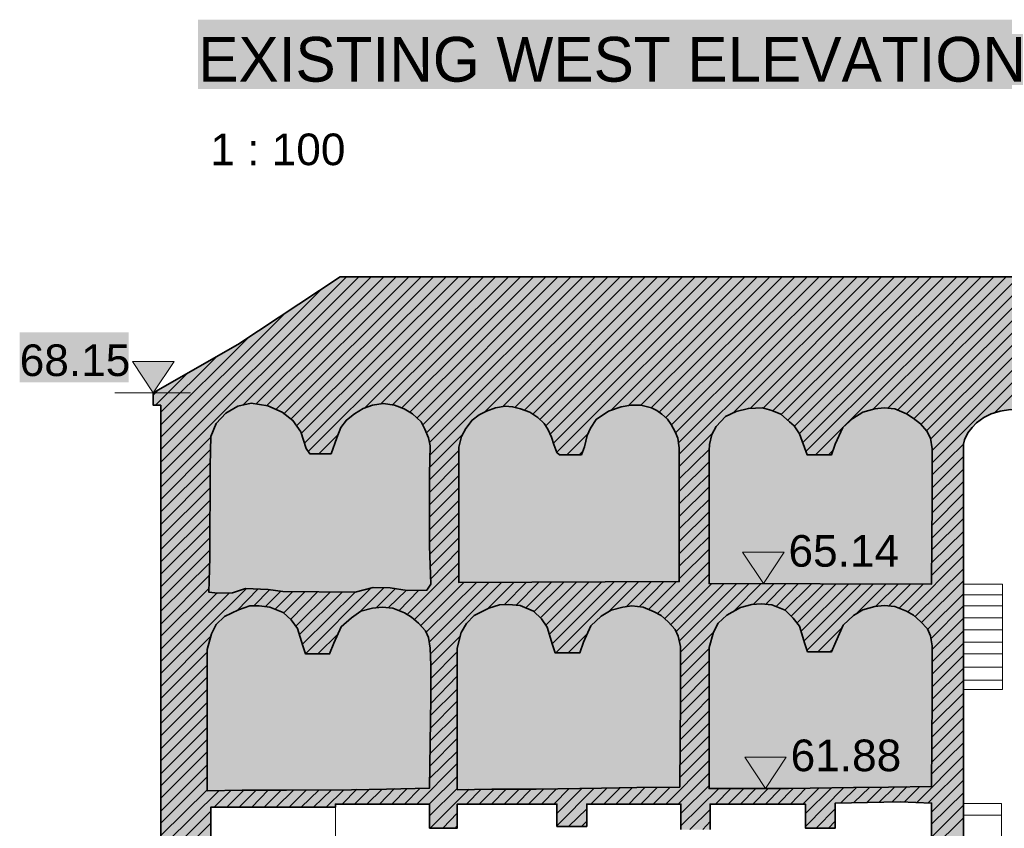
# Model space of a CAD drawing. Header units: metres. Extents: x 0 to 27.5, y 0 to 23.4.
# Tile 2 of 33: x 1.9 to 5, y 2.3 to 4.8. Entities that reach past the tile are written whole.
import ezdxf

# ---------------------------------------------------------------- set-up
doc = ezdxf.new("R2010")
doc.units = ezdxf.units.M
doc.layers.add('PDF_Geometry', color=7, linetype='Continuous')
doc.layers.add('PDF_Text', color=7, linetype='Continuous')
doc.layers.add('PDF_Solid Fills', color=7, linetype='Continuous', true_color=0xffffff)
doc.styles.add('PDF Arial', font='arial.ttf')

msp = doc.modelspace()

# ---------------------------------------------------------------- hatches: boundary and pattern name
at = {"layer": 'PDF_Solid Fills', "linetype": 'Continuous', "transparency": 33554559}
for color, points in [(256, [(2.3666, 3.6397), (2.3899, 3.6397), (2.3899, 2.2714), (2.5466, 2.2714), (2.5466, 2.3814), (2.9365, 2.3814), (2.9365, 2.3914), (3.2315, 2.3914), (3.2315, 2.3164), (3.3182, 2.3164), (3.3182, 2.3914), (3.6299, 2.3914), (3.6299, 2.3214), (3.7232, 2.3214), (3.7232, 2.3914), (4.0182, 2.3914), (4.0182, 2.3114), (4.1098, 2.3114), (4.1098, 2.3914), (4.4082, 2.3914), (4.4082, 2.3164), (4.5015, 2.3164), (4.5015, 2.3964), (4.6031, 2.3981), (4.7548, 2.3981), (4.8031, 2.3964), (4.8031, 1.7798), (4.8131, 1.7798), (4.8215, 1.7781), (4.8315, 1.7764), (4.8398, 1.7748), (4.8498, 1.7731), (4.8581, 1.7714), (4.8681, 1.7698), (4.8765, 1.7681), (4.8865, 1.7664), (4.9031, 1.7631), (4.9031, 3.5197), (4.9065, 3.533), (4.9148, 3.5497), (4.9165, 3.5547), (4.9215, 3.5597), (4.9231, 3.563), (4.9281, 3.568), (4.9298, 3.5714), (4.9415, 3.583), (4.9431, 3.5864), (4.9465, 3.588), (4.9481, 3.5897), (4.9515, 3.5914), (4.9548, 3.5947), (4.9581, 3.5964), (4.9598, 3.598), (4.9631, 3.5997), (4.9665, 3.603), (4.9898, 3.6147), (4.9965, 3.6164), (5.0015, 3.618), (5.0081, 3.6197), (5.0181, 3.623), (5.0298, 3.6247), (5.0398, 3.6264), (5.0765, 3.6264), (5.0965, 3.623), (5.1048, 3.6214), (5.1098, 3.6197), (5.1165, 3.6164), (5.1215, 3.6147), (5.1348, 3.608), (5.1381, 3.6047), (5.1415, 3.603), (5.1448, 3.5997), (5.1481, 3.598), (5.1581, 3.588), (5.1581, 3.5847), (5.1598, 3.5847), (5.1631, 3.5814), (5.1631, 3.578), (5.1648, 3.578), (5.1681, 3.5747), (5.1681, 3.5714), (5.1698, 3.5714), (5.1731, 3.568), (5.1731, 3.5647), (5.1748, 3.5647), (5.1765, 3.563), (5.1765, 3.5597), (5.1781, 3.5597), (5.1781, 3.5564), (5.1798, 3.5564), (5.1798, 3.553), (5.1815, 3.553), (5.1815, 3.5497), (5.1831, 3.5497), (5.1831, 3.5464), (5.1848, 3.5464), (5.1848, 3.543), (5.1865, 3.543), (5.1865, 3.5397), (5.1881, 3.5397), (5.1881, 3.5364), (5.1898, 3.5364), (5.1898, 3.533), (5.1915, 3.533), (5.1915, 3.523), (5.1931, 3.523), (5.1931, 3.513), (5.1948, 3.513), (5.1948, 1.7614), (5.3448, 1.7631), (5.3231, 1.7648), (5.3015, 1.7648), (5.3015, 1.7681), (5.2998, 1.7681), (5.2998, 1.7714), (5.2981, 1.7714), (5.2981, 1.7748), (5.2965, 1.7748), (5.2965, 1.7781), (5.2948, 1.7798), (5.2931, 1.7798), (5.2931, 1.7831), (5.2915, 1.7831), (5.2915, 1.7864), (5.2898, 1.7864), (5.2898, 1.7898), (5.2881, 1.7898), (5.2881, 1.7931), (5.2865, 1.7948), (5.2848, 1.7948), (5.2848, 1.7998), (5.2831, 1.7998), (5.2831, 1.8048), (5.2815, 1.8048), (5.2815, 1.8098), (5.2798, 1.8098), (5.2798, 1.8148), (5.2781, 1.8148), (5.2781, 1.8198), (5.2765, 1.8198), (5.2765, 1.8248), (5.2748, 1.8248), (5.2748, 1.8281), (5.2731, 1.8281), (5.2731, 1.8314), (5.2715, 1.8314), (5.2715, 1.8348), (5.2698, 1.8364), (5.2681, 1.8364), (5.2681, 1.8398), (5.2665, 1.8414), (5.2648, 1.8414), (5.2648, 1.8448), (5.2631, 1.8464), (5.2615, 1.8464), (5.2615, 1.8498), (5.2598, 1.8498), (5.2598, 1.8531), (5.2581, 1.8548), (5.2565, 1.8548), (5.2565, 1.8581), (5.2548, 1.8598), (5.2531, 1.8598), (5.2531, 1.8631), (5.2515, 1.8648), (5.2498, 1.8648), (5.2498, 1.8681), (5.2465, 1.8714), (5.2481, 1.8731), (5.2498, 1.8764), (5.2515, 1.8781), (5.2531, 1.8814), (5.2548, 1.8831), (5.2565, 1.8864), (5.2581, 1.8881), (5.2598, 1.8914), (5.2615, 1.8931), (5.2631, 1.8964), (5.2648, 1.8981), (5.2665, 1.9014), (5.2681, 1.9098), (5.2698, 1.9198), (5.2715, 1.9281), (5.2731, 1.9381), (5.2748, 1.9464), (5.2765, 1.9564), (5.2898, 1.9598), (5.2948, 1.9614), (5.3081, 1.9648), (5.3131, 1.9664), (5.3264, 1.9698), (5.3314, 1.9714), (5.3381, 1.9731), (5.3431, 1.9731), (5.3431, 2.3947), (5.5964, 2.3947), (5.5964, 2.3114), (5.6864, 2.3114), (5.6864, 2.3947), (5.9864, 2.3947), (5.9864, 2.3131), (6.0781, 2.3131), (6.0781, 2.3931), (6.3764, 2.3931), (6.3764, 2.3147), (6.4681, 2.3147), (6.4681, 2.3931), (6.7664, 2.3931), (6.7664, 1.7598), (6.7847, 1.7598), (6.8547, 1.7481), (6.8547, 1.7964), (6.8564, 1.8448), (6.8581, 2.1431), (6.8614, 2.3131), (6.8631, 2.3997), (7.158, 2.3997), (7.158, 2.3097), (7.3014, 2.3097), (7.3014, 2.4014), (7.423, 2.4031), (7.5447, 2.4031), (7.5447, 2.3931), (7.5464, 2.3931), (7.5464, 2.3831), (7.548, 2.3831), (7.5464, 2.1398), (7.6597, 2.1381), (7.6597, 1.9848), (7.6547, 1.9848), (7.6414, 1.9814), (7.6364, 1.9798), (7.6164, 1.9748), (7.6114, 1.9731), (7.598, 1.9698), (7.593, 1.9681), (7.573, 1.9631), (7.568, 1.9614), (7.548, 1.9564), (7.548, 1.9131), (7.473, 1.9131), (7.473, 1.8448), (7.4864, 1.8448), (7.498, 1.8431), (7.5114, 1.8414), (7.523, 1.8398), (7.5364, 1.8381), (7.5597, 1.8348), (7.5664, 1.8281), (7.5664, 1.8248), (7.568, 1.8248), (7.5714, 1.8214), (7.5714, 1.8181), (7.573, 1.8181), (7.5764, 1.8148), (7.5764, 1.7831), (7.6147, 1.7848), (7.6547, 1.7864), (7.693, 1.7864), (7.693, 2.0881), (7.6664, 2.0881), (7.6664, 2.2531), (7.693, 2.2531), (7.693, 2.7314), (7.6614, 2.7314), (7.6614, 2.8681), (7.6914, 2.8681), (7.6914, 3.648), (7.7247, 3.648), (7.7247, 3.683), (7.723, 3.6847), (7.7197, 3.6864), (7.718, 3.688), (7.7114, 3.6914), (7.7097, 3.693), (7.703, 3.6964), (7.7014, 3.698), (7.6947, 3.7014), (7.693, 3.703), (7.6864, 3.7064), (7.6847, 3.708), (7.678, 3.7114), (7.6764, 3.713), (7.6697, 3.7164), (7.668, 3.718), (7.6614, 3.7214), (7.6597, 3.723), (7.653, 3.7264), (7.6514, 3.728), (7.6447, 3.7314), (7.643, 3.733), (7.6364, 3.7364), (7.6347, 3.738), (7.628, 3.7414), (7.6264, 3.743), (7.6197, 3.7464), (7.618, 3.748), (7.6114, 3.7514), (7.6097, 3.753), (7.603, 3.7564), (7.6014, 3.758), (7.5947, 3.7614), (7.593, 3.763), (7.5864, 3.7664), (7.5847, 3.768), (7.578, 3.7714), (7.5764, 3.773), (7.5697, 3.7764), (7.568, 3.778), (7.5614, 3.7814), (7.5597, 3.783), (7.553, 3.7864), (7.5514, 3.788), (7.5447, 3.7914), (7.543, 3.793), (7.5364, 3.7964), (7.5347, 3.798), (7.528, 3.8014), (7.5264, 3.803), (7.523, 3.8047), (7.5214, 3.8064), (7.5147, 3.8097), (7.513, 3.8114), (7.5064, 3.8147), (7.5047, 3.8164), (7.498, 3.8197), (7.4964, 3.8214), (7.4897, 3.8247), (7.488, 3.8264), (7.4814, 3.8297), (7.4797, 3.8314), (7.473, 3.8347), (7.4714, 3.8364), (7.4647, 3.8397), (7.463, 3.8414), (7.4564, 3.8447), (7.4547, 3.8464), (7.448, 3.8497), (7.4464, 3.8514), (7.4397, 3.8547), (7.438, 3.8564), (7.4314, 3.8597), (7.4297, 3.8614), (7.423, 3.8647), (7.4214, 3.8663), (7.4147, 3.8697), (7.413, 3.8713), (7.4064, 3.8747), (7.4047, 3.8763), (7.398, 3.8797), (7.3964, 3.8813), (7.3897, 3.8847), (7.388, 3.8863), (7.3814, 3.8897), (7.3797, 3.8913), (7.373, 3.8947), (7.3714, 3.8963), (7.3647, 3.8997), (7.363, 3.9013), (7.3564, 3.9047), (7.3547, 3.9063), (7.348, 3.9097), (7.3464, 3.9113), (7.3397, 3.9147), (7.338, 3.9163), (7.3314, 3.9197), (7.3297, 3.9213), (7.3264, 3.923), (7.3247, 3.9247), (7.318, 3.928), (7.3164, 3.9297), (7.3097, 3.933), (7.308, 3.9347), (7.3014, 3.938), (7.2997, 3.9397), (7.293, 3.943), (7.2914, 3.9447), (7.2847, 3.948), (7.283, 3.9497), (7.2764, 3.953), (7.2747, 3.9547), (7.268, 3.958), (7.2664, 3.9597), (7.2597, 3.963), (7.258, 3.9647), (7.2514, 3.968), (7.2497, 3.9697), (7.243, 3.973), (7.2414, 3.9747), (7.2347, 3.978), (7.233, 3.9797), (7.2264, 3.983), (7.2247, 3.9847), (7.218, 3.988), (7.2164, 3.9897), (7.2097, 3.993), (7.208, 3.9947), (7.2014, 3.998), (7.1997, 3.9997), (7.193, 4.003), (7.1914, 4.0047), (7.1847, 4.008), (7.183, 4.0097), (7.1764, 4.013), (7.1747, 4.0147), (7.168, 4.018), (7.1664, 4.0197), (7.1597, 4.023), (7.158, 4.0247), (7.1514, 4.028), (7.1497, 4.0297), (7.143, 4.033), (7.1414, 4.0347), (7.1347, 4.038), (7.133, 4.0397), (7.1297, 4.0413), (2.9499, 4.0413), (2.9465, 4.0397), (2.9449, 4.038), (2.9415, 4.0363), (2.9399, 4.0347), (2.9365, 4.033), (2.9349, 4.0313), (2.9315, 4.0297), (2.9299, 4.028), (2.9265, 4.0263), (2.9249, 4.0247), (2.9215, 4.023), (2.9199, 4.0213), (2.9165, 4.0197), (2.9149, 4.018), (2.9115, 4.0163), (2.9099, 4.0147), (2.9065, 4.013), (2.9049, 4.0113), (2.9015, 4.0097), (2.8999, 4.008), (2.8965, 4.0063), (2.8949, 4.0047), (2.8915, 4.003), (2.8899, 4.0013), (2.8865, 3.9997), (2.8849, 3.998), (2.8815, 3.9963), (2.8799, 3.9947), (2.8765, 3.993), (2.8749, 3.9913), (2.8715, 3.9897), (2.8699, 3.988), (2.8666, 3.9863), (2.8649, 3.9847), (2.8616, 3.983), (2.8599, 3.9813), (2.8566, 3.9797), (2.8549, 3.978), (2.8516, 3.9763), (2.8499, 3.9747), (2.8432, 3.9713), (2.8416, 3.9697), (2.8382, 3.968), (2.8366, 3.9663), (2.8332, 3.9647), (2.8316, 3.963), (2.8282, 3.9613), (2.8266, 3.9597), (2.8232, 3.958), (2.8216, 3.9563), (2.8182, 3.9547), (2.8166, 3.953), (2.8132, 3.9513), (2.8116, 3.9497), (2.8082, 3.948), (2.8066, 3.9463), (2.8032, 3.9447), (2.8016, 3.943), (2.7982, 3.9413), (2.7966, 3.9397), (2.7932, 3.938), (2.7916, 3.9363), (2.7882, 3.9347), (2.7866, 3.933), (2.7832, 3.9313), (2.7816, 3.9297), (2.7782, 3.928), (2.7766, 3.9263), (2.7732, 3.9247), (2.7716, 3.923), (2.7682, 3.9213), (2.7666, 3.9197), (2.7632, 3.918), (2.7616, 3.9163), (2.7582, 3.9147), (2.7566, 3.913), (2.7532, 3.9113), (2.7516, 3.9097), (2.7482, 3.908), (2.7466, 3.9063), (2.7432, 3.9047), (2.7416, 3.903), (2.7349, 3.8997), (2.7332, 3.898), (2.7299, 3.8963), (2.7282, 3.8947), (2.7249, 3.893), (2.7232, 3.8913), (2.7199, 3.8897), (2.7182, 3.888), (2.7149, 3.8863), (2.7132, 3.8847), (2.7099, 3.883), (2.7082, 3.8813), (2.7049, 3.8797), (2.7032, 3.878), (2.6999, 3.8763), (2.6982, 3.8747), (2.6949, 3.873), (2.6932, 3.8713), (2.6899, 3.8697), (2.6882, 3.868), (2.6849, 3.8663), (2.6832, 3.8647), (2.6799, 3.863), (2.6782, 3.8614), (2.6749, 3.8597), (2.6732, 3.858), (2.6699, 3.8564), (2.6682, 3.8547), (2.6649, 3.853), (2.6632, 3.8514), (2.6599, 3.8497), (2.6582, 3.848), (2.6549, 3.8464), (2.6532, 3.8447), (2.6499, 3.843), (2.6482, 3.8414), (2.6449, 3.8397), (2.6432, 3.838), (2.6399, 3.8364), (2.6382, 3.8347), (2.6316, 3.8314), (2.6299, 3.8297), (2.6232, 3.8264), (2.6216, 3.8247), (2.6116, 3.8197), (2.6099, 3.818), (2.5999, 3.813), (2.5982, 3.8114), (2.5882, 3.8064), (2.5866, 3.8047), (2.5766, 3.7997), (2.5749, 3.798), (2.5649, 3.793), (2.5632, 3.7914), (2.5532, 3.7864), (2.5516, 3.7847), (2.5416, 3.7797), (2.5399, 3.778), (2.5299, 3.773), (2.5282, 3.7714), (2.5182, 3.7664), (2.5166, 3.7647), (2.5066, 3.7597), (2.5049, 3.758), (2.4949, 3.753), (2.4932, 3.7514), (2.4832, 3.7464), (2.4816, 3.7447), (2.4716, 3.7397), (2.4699, 3.738), (2.4599, 3.733), (2.4582, 3.7314), (2.4482, 3.7264), (2.4466, 3.7247), (2.4366, 3.7197), (2.4349, 3.718), (2.4249, 3.713), (2.4232, 3.7114), (2.4132, 3.7064), (2.4116, 3.7047), (2.4016, 3.6997), (2.3999, 3.698), (2.3899, 3.693), (2.3882, 3.6914), (2.3782, 3.6864), (2.3766, 3.6847), (2.3666, 3.6797)]), (7, [(2.4299, 3.7747), (2.4316, 3.7764), (2.3032, 3.7764), (2.3049, 3.7747), (2.3049, 3.7714), (2.3066, 3.7714), (2.3082, 3.7697), (2.3082, 3.7664), (2.3099, 3.7664), (2.3116, 3.7647), (2.3116, 3.7614), (2.3132, 3.7614), (2.3149, 3.7597), (2.3149, 3.7564), (2.3166, 3.7564), (2.3182, 3.7547), (2.3182, 3.7514), (2.3199, 3.7514), (2.3216, 3.7497), (2.3216, 3.7464), (2.3232, 3.7464), (2.3249, 3.7447), (2.3249, 3.7414), (2.3266, 3.7414), (2.3282, 3.7397), (2.3282, 3.7364), (2.3299, 3.7364), (2.3316, 3.7347), (2.3316, 3.7314), (2.3332, 3.7314), (2.3349, 3.7297), (2.3349, 3.7264), (2.3366, 3.7264), (2.3382, 3.7247), (2.3382, 3.7214), (2.3399, 3.7214), (2.3416, 3.7197), (2.3416, 3.7164), (2.3432, 3.7164), (2.3449, 3.7147), (2.3449, 3.7114), (2.3466, 3.7114), (2.3482, 3.7097), (2.3482, 3.7064), (2.3499, 3.7064), (2.3516, 3.7047), (2.3516, 3.7014), (2.3532, 3.7014), (2.3549, 3.6997), (2.3549, 3.6964), (2.3566, 3.6964), (2.3582, 3.6947), (2.3582, 3.6914), (2.3599, 3.6914), (2.3616, 3.6897), (2.3616, 3.6864), (2.3632, 3.6864), (2.3649, 3.6847), (2.3649, 3.6814), (2.3666, 3.6814), (2.3682, 3.6797), (2.3682, 3.6814), (2.3699, 3.6847), (2.3716, 3.6864), (2.3732, 3.6897), (2.3749, 3.6914), (2.3766, 3.6947), (2.3782, 3.6964), (2.3799, 3.6997), (2.3816, 3.7014), (2.3832, 3.7047), (2.3849, 3.7064), (2.3866, 3.7097), (2.3882, 3.7114), (2.3899, 3.7147), (2.3916, 3.7164), (2.3932, 3.7197), (2.3949, 3.7214), (2.3966, 3.7247), (2.3982, 3.7264), (2.3999, 3.7297), (2.4016, 3.7314), (2.4032, 3.7347), (2.4049, 3.7364), (2.4066, 3.7397), (2.4082, 3.7414), (2.4099, 3.7447), (2.4116, 3.7464), (2.4132, 3.7497), (2.4149, 3.7514), (2.4166, 3.7547), (2.4182, 3.7564), (2.4199, 3.7597), (2.4216, 3.7614), (2.4232, 3.7647), (2.4249, 3.7664), (2.4266, 3.7697), (2.4282, 3.7714)]), (7, [(4.3398, 3.178), (4.3415, 3.1797), (4.2132, 3.1797), (4.2148, 3.178), (4.2148, 3.1747), (4.2165, 3.1747), (4.2182, 3.173), (4.2182, 3.1697), (4.2198, 3.1697), (4.2215, 3.168), (4.2215, 3.1647), (4.2232, 3.1647), (4.2248, 3.163), (4.2248, 3.1597), (4.2265, 3.1597), (4.2282, 3.158), (4.2282, 3.1547), (4.2298, 3.1547), (4.2315, 3.153), (4.2315, 3.1497), (4.2332, 3.1497), (4.2348, 3.148), (4.2348, 3.1447), (4.2365, 3.1447), (4.2382, 3.143), (4.2382, 3.1397), (4.2398, 3.1397), (4.2415, 3.138), (4.2415, 3.1347), (4.2432, 3.1347), (4.2448, 3.133), (4.2448, 3.1297), (4.2465, 3.1297), (4.2482, 3.128), (4.2482, 3.1247), (4.2498, 3.1247), (4.2515, 3.123), (4.2515, 3.1197), (4.2532, 3.1197), (4.2548, 3.118), (4.2548, 3.1147), (4.2565, 3.1147), (4.2582, 3.113), (4.2582, 3.1097), (4.2598, 3.1097), (4.2615, 3.108), (4.2615, 3.1047), (4.2632, 3.1047), (4.2648, 3.103), (4.2648, 3.0997), (4.2665, 3.0997), (4.2682, 3.098), (4.2682, 3.0947), (4.2698, 3.0947), (4.2715, 3.093), (4.2715, 3.0897), (4.2732, 3.0897), (4.2748, 3.088), (4.2748, 3.0847), (4.2765, 3.0847), (4.2782, 3.083), (4.2782, 3.0847), (4.2798, 3.088), (4.2815, 3.0897), (4.2832, 3.093), (4.2848, 3.0947), (4.2865, 3.098), (4.2882, 3.0997), (4.2898, 3.103), (4.2915, 3.1047), (4.2932, 3.108), (4.2948, 3.1097), (4.2965, 3.113), (4.2982, 3.1147), (4.2998, 3.118), (4.3015, 3.1197), (4.3032, 3.123), (4.3048, 3.1247), (4.3065, 3.128), (4.3082, 3.1297), (4.3098, 3.133), (4.3115, 3.1347), (4.3132, 3.138), (4.3148, 3.1397), (4.3165, 3.143), (4.3182, 3.1447), (4.3198, 3.148), (4.3215, 3.1497), (4.3232, 3.153), (4.3248, 3.1547), (4.3265, 3.158), (4.3282, 3.1597), (4.3298, 3.163), (4.3315, 3.1647), (4.3332, 3.168), (4.3348, 3.1697), (4.3365, 3.173), (4.3382, 3.1747)]), (7, [(4.3465, 2.5364), (4.3482, 2.5381), (4.2198, 2.5381), (4.2215, 2.5364), (4.2215, 2.5331), (4.2232, 2.5331), (4.2248, 2.5314), (4.2248, 2.5281), (4.2265, 2.5281), (4.2282, 2.5264), (4.2282, 2.5231), (4.2298, 2.5231), (4.2315, 2.5214), (4.2315, 2.5181), (4.2332, 2.5181), (4.2348, 2.5164), (4.2348, 2.5131), (4.2365, 2.5131), (4.2382, 2.5114), (4.2382, 2.5081), (4.2398, 2.5081), (4.2415, 2.5064), (4.2415, 2.5031), (4.2432, 2.5031), (4.2448, 2.5014), (4.2448, 2.4981), (4.2465, 2.4981), (4.2482, 2.4964), (4.2482, 2.4931), (4.2498, 2.4931), (4.2515, 2.4914), (4.2515, 2.4881), (4.2532, 2.4881), (4.2548, 2.4864), (4.2548, 2.4831), (4.2565, 2.4831), (4.2582, 2.4814), (4.2582, 2.4781), (4.2598, 2.4781), (4.2615, 2.4764), (4.2615, 2.4731), (4.2632, 2.4731), (4.2648, 2.4714), (4.2648, 2.4681), (4.2665, 2.4681), (4.2682, 2.4664), (4.2682, 2.4631), (4.2698, 2.4631), (4.2715, 2.4614), (4.2715, 2.4581), (4.2732, 2.4581), (4.2748, 2.4564), (4.2748, 2.4531), (4.2765, 2.4531), (4.2782, 2.4514), (4.2782, 2.4481), (4.2798, 2.4481), (4.2815, 2.4464), (4.2815, 2.4431), (4.2832, 2.4431), (4.2848, 2.4414), (4.2848, 2.4431), (4.2865, 2.4464), (4.2882, 2.4481), (4.2898, 2.4514), (4.2915, 2.4531), (4.2932, 2.4564), (4.2948, 2.4581), (4.2965, 2.4614), (4.2982, 2.4631), (4.2998, 2.4664), (4.3015, 2.4681), (4.3032, 2.4714), (4.3048, 2.4731), (4.3065, 2.4764), (4.3082, 2.4781), (4.3098, 2.4814), (4.3115, 2.4831), (4.3132, 2.4864), (4.3148, 2.4881), (4.3165, 2.4914), (4.3182, 2.4931), (4.3198, 2.4964), (4.3215, 2.4981), (4.3232, 2.5014), (4.3248, 2.5031), (4.3265, 2.5064), (4.3282, 2.5081), (4.3298, 2.5114), (4.3315, 2.5131), (4.3332, 2.5164), (4.3348, 2.5181), (4.3365, 2.5214), (4.3382, 2.5231), (4.3398, 2.5264), (4.3415, 2.5281), (4.3432, 2.5314), (4.3448, 2.5331)])]:
    msp.add_hatch(color=color, dxfattribs=at).paths.add_polyline_path(points)

# ---------------------------------------------------------------- linework, layer by layer
at = {"layer": 'PDF_Geometry', "linetype": 'Continuous', "lineweight": 35}
for points in [[(7.1264, 4.0413), (2.9515, 4.0413), (2.6316, 3.8297), (2.3666, 3.678), (2.3666, 3.6397), (2.3899, 3.6397), (2.3899, 2.2714)], [(4.9031, 1.7614), (4.9031, 3.518), (4.9065, 3.5314), (4.9165, 3.553), (4.9298, 3.5697), (4.9431, 3.5847), (4.9665, 3.6014), (4.9898, 3.613), (5.0181, 3.6214), (5.0498, 3.6264), (5.0765, 3.6247), (5.1048, 3.6197), (5.1315, 3.608), (5.1531, 3.5914), (5.1765, 3.5597), (5.1898, 3.533), (5.1948, 3.5014), (5.1948, 1.7614)], [(2.5466, 2.2714), (2.5466, 2.3814), (2.9365, 2.3814), (2.9365, 2.3914), (3.2315, 2.3914), (3.2315, 2.3164), (3.3182, 2.3164), (3.3182, 2.3914), (3.6299, 2.3914), (3.6299, 2.3214), (3.7232, 2.3214), (3.7232, 2.3914), (4.0182, 2.3914), (4.0182, 2.3114)], [(4.1098, 2.3114), (4.1098, 2.3914), (4.4082, 2.3914), (4.4082, 2.3164), (4.5015, 2.3164), (4.5015, 2.3947), (4.7048, 2.3981), (4.8031, 2.3947), (4.8031, 1.7798)]]:
    msp.add_lwpolyline(points, dxfattribs=at)
at = {"layer": 'PDF_Geometry', "linetype": 'Continuous', "lineweight": 9}
for points in [[(2.9365, 2.3814), (2.5466, 2.3814), (2.5466, 2.2714), (2.3899, 2.2714), (2.3899, 3.3764), (2.3899, 3.4947), (2.3899, 3.6397), (2.3666, 3.6397), (2.3666, 3.678), (2.6316, 3.8297), (2.9515, 4.0413), (7.1264, 4.0413), (7.7247, 3.6814), (7.7247, 3.648), (7.6914, 3.648), (7.6914, 1.7814)], [(2.2466, 3.678), (2.4832, 3.678)], [(5.1948, 1.7598), (5.1948, 3.5014), (5.1898, 3.533), (5.1765, 3.5597), (5.1531, 3.5914), (5.1315, 3.608), (5.1048, 3.6197), (5.0765, 3.6247), (5.0498, 3.6264), (5.0181, 3.6214), (4.9898, 3.613), (4.9665, 3.6014), (4.9431, 3.5847), (4.9298, 3.5697), (4.9165, 3.553), (4.9065, 3.5314), (4.9031, 3.518), (4.9031, 3.5014)], [(4.9031, 3.518), (4.9031, 3.0797)], [(4.9031, 2.7497), (5.0248, 2.7497), (5.0248, 3.0797), (4.9031, 3.0797), (4.9031, 1.7598), (4.8031, 1.7798), (4.7515, 1.7798), (4.5065, 1.7781), (4.4132, 1.7781), (4.2948, 1.7764), (4.1182, 1.7781), (4.0232, 1.7798), (3.7215, 1.7814), (3.6165, 1.7798), (3.3332, 1.7764), (3.2415, 1.7764), (2.9282, 1.7764), (2.8449, 1.7764), (2.5516, 1.7731), (2.4366, 1.7864), (2.4332, 1.7781), (2.3882, 1.7731)], [(4.3965, 3.0814), (4.1598, 3.0814)], [(4.9031, 3.0464), (5.0248, 3.0464)], [(4.9031, 3.0114), (5.0248, 3.0114)], [(4.9031, 2.9747), (5.0248, 2.9747)], [(4.9031, 2.9364), (5.0248, 2.9364)], [(4.9031, 2.8981), (5.0248, 2.8981)], [(4.9031, 2.8614), (5.0248, 2.8614)], [(4.9031, 2.8197), (5.0248, 2.8197)], [(4.9031, 2.7797), (5.0248, 2.7797)], [(4.4032, 2.4397), (4.1665, 2.4397)], [(2.9365, 1.7764), (2.9365, 2.3914), (3.2315, 2.3914), (3.2315, 2.3164), (3.3182, 2.3164), (3.3182, 2.3914), (3.6299, 2.3914), (3.6299, 2.3214), (3.7232, 2.3214), (3.7232, 2.3914), (4.0182, 2.3914), (4.0182, 2.3114)], [(4.1098, 2.3114), (4.1098, 2.3914), (4.4082, 2.3914), (4.4082, 2.3164), (4.5015, 2.3164), (4.5015, 2.3947), (4.7048, 2.3981), (4.8031, 2.3947), (4.8031, 1.7798)], [(4.9031, 2.3931), (5.0215, 2.3931), (5.0215, 2.1998), (4.9031, 2.1998)], [(4.9031, 2.3564), (5.0215, 2.3564)]]:
    msp.add_lwpolyline(points, dxfattribs=at)
at = {"layer": 'PDF_Geometry', "color": 251, "linetype": 'Continuous', "lineweight": 9, "true_color": 0x565656}
for points in [[(2.3899, 3.4614), (2.9715, 4.0413)], [(2.3899, 3.423), (3.0099, 4.0413)], [(2.6466, 3.6397), (3.0482, 4.0413)], [(2.6899, 3.6447), (3.0882, 4.0413)], [(2.7232, 3.6397), (3.1265, 4.0413)], [(2.7499, 3.6264), (3.1665, 4.0413)], [(2.7749, 3.613), (3.2049, 4.0413)], [(2.7966, 3.5964), (3.2432, 4.0413)], [(2.8149, 3.5747), (3.2832, 4.0413)], [(2.8299, 3.5514), (3.3215, 4.0413)], [(2.8399, 3.5214), (3.3615, 4.0413)], [(2.8516, 3.4947), (3.3999, 4.0413)], [(3.0265, 3.6297), (3.4382, 4.0413)], [(3.0782, 3.643), (3.4782, 4.0413)], [(3.1149, 3.6414), (3.5165, 4.0413)], [(3.1449, 3.6314), (3.5565, 4.0413)], [(3.1699, 3.618), (3.5949, 4.0413)], [(3.1915, 3.5997), (3.6332, 4.0413)], [(3.2099, 3.578), (3.6732, 4.0413)], [(3.2215, 3.553), (3.7115, 4.0413)], [(3.2315, 3.523), (3.7498, 4.0413)], [(3.2332, 3.4847), (3.7898, 4.0413)], [(3.4065, 3.6214), (3.8282, 4.0413)], [(3.4599, 3.6347), (3.8682, 4.0413)], [(3.4982, 3.633), (3.9065, 4.0413)], [(3.5282, 3.6247), (3.9448, 4.0413)], [(3.5549, 3.6114), (3.9848, 4.0413)], [(3.5765, 3.5947), (4.0232, 4.0413)], [(3.5949, 3.5747), (4.0632, 4.0413)], [(3.6099, 3.5497), (4.1015, 4.0413)], [(3.6182, 3.5197), (4.1398, 4.0413)], [(3.6299, 3.493), (4.1798, 4.0413)], [(3.7998, 3.6247), (4.2182, 4.0413)], [(3.8532, 3.638), (4.2565, 4.0413)], [(3.8932, 3.6397), (4.2965, 4.0413)], [(3.9248, 3.6314), (4.3348, 4.0413)], [(3.9498, 3.618), (4.3748, 4.0413)], [(3.9715, 3.6014), (4.4132, 4.0413)], [(3.9898, 3.5797), (4.4515, 4.0413)], [(4.0015, 3.553), (4.4915, 4.0413)], [(4.0115, 3.523), (4.5298, 4.0413)], [(4.0132, 3.4864), (4.5698, 4.0413)], [(4.1815, 3.6164), (4.6081, 4.0413)], [(4.2348, 3.6297), (4.6465, 4.0413)], [(4.2748, 3.6297), (4.6865, 4.0413)], [(4.3048, 3.6214), (4.7248, 4.0413)], [(4.3315, 3.6097), (4.7648, 4.0413)], [(4.3532, 3.593), (4.8031, 4.0413)], [(4.3748, 3.5747), (4.8415, 4.0413)], [(4.3898, 3.5514), (4.8815, 4.0413)], [(4.3998, 3.523), (4.9198, 4.0413)], [(4.4098, 3.4947), (4.9581, 4.0413)], [(4.4398, 3.4847), (4.9981, 4.0413)], [(4.6215, 3.628), (5.0365, 4.0413)], [(4.6648, 3.6297), (5.0765, 4.0413)], [(4.6965, 3.6247), (5.1148, 4.0413)], [(4.7248, 3.613), (5.1531, 4.0413)], [(4.7481, 3.598), (5.1931, 4.0413)], [(4.7698, 3.5797), (5.2315, 4.0413)], [(4.7865, 3.558), (5.2715, 4.0413)], [(4.7998, 3.533), (5.3098, 4.0413)], [(4.8048, 3.498), (5.3481, 4.0413)], [(4.8048, 3.4597), (5.3881, 4.0413)], [(4.9998, 3.6164), (5.4264, 4.0413)], [(2.3899, 3.5014), (2.8932, 4.003)], [(2.3899, 3.5397), (2.7766, 3.9247)], [(2.3899, 3.578), (2.6599, 3.848)], [(2.3899, 3.618), (2.5632, 3.7897)], [(2.3732, 3.6397), (2.4716, 3.738)], [(2.3666, 3.6714), (2.3816, 3.6864)], [(2.8849, 3.488), (2.9449, 3.548)], [(3.2315, 3.4447), (3.3349, 3.548)], [(3.6615, 3.4847), (3.7282, 3.5514)], [(4.0132, 3.448), (4.1165, 3.5514)], [(2.3899, 3.383), (2.5466, 3.5397)], [(4.8048, 3.4214), (4.9031, 3.518)], [(2.3899, 3.3447), (2.5449, 3.4997)], [(3.2315, 3.4064), (3.3232, 3.498)], [(3.6998, 3.4847), (3.7098, 3.4947)], [(4.0132, 3.4097), (4.1065, 3.5014)], [(4.4798, 3.4847), (4.4965, 3.5014)], [(2.3899, 3.3064), (2.5449, 3.4597)], [(3.2315, 3.3664), (3.3232, 3.4597)], [(4.0132, 3.3697), (4.1065, 3.463)], [(4.8048, 3.3814), (4.9031, 3.4797)], [(4.0132, 3.3314), (4.1065, 3.423)], [(4.8048, 3.343), (4.9031, 3.4397)], [(2.3899, 3.2664), (2.5449, 3.4214)], [(3.2315, 3.328), (3.3232, 3.4197)], [(4.8048, 3.303), (4.9031, 3.4014)], [(2.3899, 3.228), (2.5449, 3.3814)], [(3.2315, 3.2897), (3.3232, 3.3814)], [(4.0132, 3.2914), (4.1065, 3.3847)], [(4.8048, 3.2647), (4.9031, 3.363)], [(2.3899, 3.188), (2.5449, 3.343)], [(3.2315, 3.2497), (3.3232, 3.3414)], [(4.0132, 3.253), (4.1065, 3.3447)], [(2.3899, 3.1497), (2.5449, 3.303)], [(3.2315, 3.2114), (3.3232, 3.303)], [(4.0132, 3.213), (4.1065, 3.3064)], [(4.8048, 3.2247), (4.9031, 3.323)], [(4.0132, 3.1747), (4.1065, 3.268)], [(4.8031, 3.1864), (4.9031, 3.2847)], [(2.3899, 3.1114), (2.5449, 3.2647)], [(3.2315, 3.173), (3.3232, 3.2647)], [(4.8031, 3.1464), (4.9031, 3.2447)], [(2.3899, 3.0714), (2.5432, 3.2247)], [(3.2332, 3.1347), (3.3232, 3.2247)], [(4.0132, 3.1364), (4.1065, 3.228)], [(4.8031, 3.1064), (4.9031, 3.2064)], [(2.3899, 3.0331), (2.5432, 3.1864)], [(3.2349, 3.0964), (3.3232, 3.1864)], [(4.0132, 3.0964), (4.1065, 3.1897)], [(2.3899, 2.9947), (2.5432, 3.1464)], [(3.1615, 2.9847), (3.3232, 3.1464)], [(3.9448, 2.9881), (4.1065, 3.1497)], [(4.7281, 2.9931), (4.9031, 3.168)], [(4.7515, 2.9781), (4.9031, 3.128)], [(2.3899, 2.9547), (2.5416, 3.1064)], [(3.1832, 2.9681), (3.3232, 3.108)], [(3.2032, 2.9497), (3.3382, 3.0847)], [(3.2199, 2.9281), (3.3782, 3.0847)], [(3.2299, 2.8981), (3.4165, 3.0847)], [(3.2349, 2.8631), (3.4565, 3.0847)], [(3.4115, 3.0014), (3.4949, 3.0847)], [(3.4649, 3.0147), (3.5349, 3.0864)], [(3.5015, 3.0131), (3.5732, 3.0864)], [(3.5315, 3.0047), (3.6132, 3.0864)], [(3.5582, 2.9931), (3.6515, 3.0864)], [(3.5782, 2.9747), (3.6915, 3.0864)], [(3.5949, 2.9514), (3.7298, 3.0864)], [(3.6065, 2.9231), (3.7698, 3.0864)], [(3.6149, 2.8931), (3.8082, 3.0864)], [(3.6265, 2.8647), (3.8482, 3.0864)], [(3.7948, 2.9964), (3.8865, 3.088)], [(3.8482, 3.0097), (3.9265, 3.088)], [(3.8882, 3.0097), (3.9648, 3.088)], [(3.9182, 3.0014), (4.0048, 3.088)], [(3.9665, 2.9714), (4.1065, 3.1114)], [(4.7715, 2.9597), (4.9031, 3.0897)], [(2.3899, 2.9164), (2.5399, 3.0664)], [(2.3899, 2.7997), (2.6582, 3.0664)], [(2.3899, 2.8381), (2.6049, 3.053)], [(2.6282, 2.9964), (2.6949, 3.0647)], [(2.6816, 3.0114), (2.7316, 3.063)], [(2.7182, 3.0097), (2.7649, 3.0564)], [(2.7482, 3.0014), (2.8032, 3.0564)], [(2.7749, 2.9897), (2.8416, 3.0564)], [(2.7966, 2.9697), (2.8815, 3.0564)], [(2.8132, 2.9481), (2.9199, 3.0547)], [(2.8232, 2.9214), (2.9582, 3.0547)], [(2.8332, 2.8914), (2.9982, 3.0547)], [(2.8432, 2.8614), (3.0482, 3.068)], [(3.0099, 2.9897), (3.0882, 3.068)], [(3.0649, 3.0064), (3.1249, 3.0664)], [(3.1032, 3.0064), (3.1582, 3.0597)], [(3.1349, 2.9964), (3.1982, 3.0614)], [(3.9865, 2.9531), (4.1148, 3.0814)], [(4.0032, 2.9314), (4.1532, 3.0814)], [(4.0132, 2.9014), (4.1932, 3.0814)], [(4.0165, 2.8664), (4.2315, 3.0814)], [(4.1848, 2.9964), (4.2698, 3.0814)], [(4.2448, 3.0164), (4.3098, 3.0814)], [(4.2832, 3.0164), (4.3482, 3.0814)], [(4.3165, 3.0097), (4.3865, 3.0814)], [(4.3432, 2.9981), (4.4265, 3.0797)], [(4.3632, 2.9797), (4.4648, 3.0797)], [(4.3815, 2.9581), (4.5032, 3.0797)], [(4.3932, 2.9314), (4.5431, 3.0797)], [(4.4032, 2.9014), (4.5815, 3.0797)], [(4.4132, 2.8731), (4.6198, 3.0797)], [(4.5648, 2.9847), (4.6598, 3.0797)], [(4.6298, 3.0114), (4.6981, 3.0797)], [(4.6698, 3.0131), (4.7365, 3.0797)], [(4.7015, 3.0047), (4.7765, 3.0797)], [(2.3899, 2.8764), (2.5649, 3.0514)], [(4.7898, 2.9381), (4.9031, 3.0497)], [(4.8015, 2.9097), (4.9031, 3.0114)], [(4.8048, 2.8747), (4.9031, 2.9731)], [(4.0165, 2.8264), (4.1198, 2.9297)], [(4.4465, 2.8681), (4.5215, 2.9431)], [(4.8048, 2.8364), (4.9031, 2.9331)], [(2.3899, 2.7597), (2.5449, 2.9147)], [(2.8815, 2.8614), (2.9449, 2.9247)], [(3.2349, 2.8247), (3.3282, 2.9181)], [(3.6649, 2.8647), (3.7265, 2.9264)], [(3.2349, 2.7847), (3.3182, 2.8681)], [(4.0165, 2.7881), (4.1065, 2.8781)], [(4.4848, 2.8681), (4.4932, 2.8747)], [(4.8048, 2.7981), (4.9031, 2.8947)], [(2.3899, 2.7214), (2.5349, 2.8664)], [(4.0165, 2.7497), (4.1065, 2.8397)], [(4.8048, 2.7581), (4.9031, 2.8564)], [(2.3899, 2.6814), (2.5349, 2.8264)], [(3.2349, 2.7464), (3.3182, 2.8297)], [(4.8048, 2.7197), (4.9031, 2.8164)], [(2.3899, 2.6431), (2.5349, 2.7881)], [(3.2349, 2.7064), (3.3182, 2.7914)], [(4.0165, 2.7097), (4.1065, 2.7997)], [(4.8048, 2.6797), (4.9031, 2.7781)], [(2.3899, 2.6047), (2.5349, 2.7497)], [(3.2332, 2.6681), (3.3182, 2.7514)], [(4.0165, 2.6714), (4.1065, 2.7614)], [(3.2332, 2.6281), (3.3182, 2.7131)], [(4.0165, 2.6314), (4.1065, 2.7231)], [(4.8048, 2.6414), (4.9031, 2.7381)], [(2.3899, 2.5647), (2.5349, 2.7097)], [(4.0148, 2.5914), (4.1065, 2.6831)], [(4.8048, 2.6014), (4.9031, 2.6997)], [(2.3899, 2.5264), (2.5349, 2.6714)], [(3.2332, 2.5897), (3.3182, 2.6731)], [(4.8048, 2.5631), (4.9031, 2.6614)], [(2.3899, 2.4864), (2.5349, 2.6314)], [(3.2332, 2.5497), (3.3182, 2.6347)], [(4.0148, 2.5531), (4.1065, 2.6447)], [(4.8048, 2.5231), (4.9031, 2.6214)], [(2.3899, 2.4481), (2.5349, 2.5931)], [(3.2332, 2.5114), (3.3182, 2.5964)], [(4.0148, 2.5131), (4.1065, 2.6047)], [(4.0148, 2.4747), (4.1065, 2.5664)], [(4.8031, 2.4847), (4.9031, 2.5831)], [(2.3899, 2.4097), (2.5349, 2.5547)], [(3.2315, 2.4714), (3.3182, 2.5564)], [(3.9715, 2.3914), (4.1065, 2.5281)], [(4.7565, 2.3964), (4.9031, 2.5431)], [(2.3899, 2.3697), (2.5349, 2.5147)], [(3.1915, 2.3914), (3.3182, 2.5181)], [(4.7931, 2.3964), (4.9031, 2.5047)], [(2.3899, 2.3314), (2.5349, 2.4764)], [(3.2299, 2.3914), (3.3182, 2.4781)], [(4.0098, 2.3914), (4.1065, 2.4881)], [(4.8031, 2.3664), (4.9031, 2.4664)], [(2.3899, 2.2931), (2.5349, 2.4364)], [(2.8682, 2.3814), (2.9249, 2.4364)], [(2.9082, 2.3814), (2.9632, 2.4364)], [(2.9582, 2.3914), (3.0032, 2.4381)], [(2.9965, 2.3914), (3.0432, 2.4381)], [(3.0349, 2.3914), (3.0832, 2.4381)], [(3.0749, 2.3914), (3.1215, 2.4397)], [(3.1132, 2.3914), (3.1615, 2.4397)], [(3.1532, 2.3914), (3.2015, 2.4414)], [(3.2315, 2.3547), (3.3182, 2.4397)], [(3.2332, 2.3164), (3.3549, 2.4381)], [(3.3465, 2.3914), (3.3932, 2.4381)], [(3.3865, 2.3914), (3.4332, 2.4381)], [(3.4249, 2.3914), (3.4715, 2.4381)], [(3.4649, 2.3914), (3.5115, 2.4381)], [(3.5032, 2.3914), (3.5499, 2.4381)], [(3.5415, 2.3914), (3.5882, 2.4381)], [(3.5815, 2.3914), (3.6282, 2.4381)], [(3.6199, 2.3914), (3.6682, 2.4397)], [(3.6299, 2.3231), (3.7465, 2.4414)], [(3.6299, 2.3614), (3.7082, 2.4397)], [(3.7365, 2.3914), (3.7865, 2.4414)], [(3.7765, 2.3914), (3.8265, 2.4414)], [(3.8148, 2.3914), (3.8665, 2.4431)], [(3.8548, 2.3914), (3.9048, 2.4431)], [(3.8932, 2.3914), (3.9448, 2.4447)], [(3.9315, 2.3914), (3.9848, 2.4447)], [(4.0182, 2.3614), (4.1065, 2.4497)], [(4.0182, 2.3231), (4.1365, 2.4397)], [(4.1265, 2.3914), (4.1748, 2.4397)], [(4.1665, 2.3914), (4.2148, 2.4397)], [(4.2048, 2.3914), (4.2532, 2.4397)], [(4.2432, 2.3914), (4.2915, 2.4397)], [(4.2832, 2.3914), (4.3315, 2.4397)], [(4.3215, 2.3914), (4.3698, 2.4397)], [(4.3615, 2.3914), (4.4098, 2.4414)], [(4.3998, 2.3914), (4.4498, 2.4414)], [(4.4082, 2.3214), (4.5281, 2.4431)], [(4.4082, 2.3614), (4.4882, 2.4414)], [(4.5198, 2.3964), (4.5681, 2.4431)], [(4.5598, 2.3964), (4.6081, 2.4431)], [(4.5998, 2.3964), (4.6481, 2.4447)], [(4.6398, 2.3981), (4.6865, 2.4447)], [(4.6798, 2.3981), (4.7265, 2.4464)], [(4.7181, 2.3981), (4.7665, 2.4464)], [(2.4082, 2.2714), (2.5716, 2.4331)], [(2.5566, 2.3814), (2.6099, 2.4347)], [(2.5966, 2.3814), (2.6499, 2.4347)], [(2.6349, 2.3814), (2.6882, 2.4347)], [(2.6749, 2.3814), (2.7266, 2.4347)], [(2.7132, 2.3814), (2.7666, 2.4347)], [(2.7516, 2.3814), (2.8049, 2.4347)], [(2.7916, 2.3814), (2.8449, 2.4347)], [(2.8299, 2.3814), (2.8849, 2.4347)], [(4.8031, 2.3281), (4.9031, 2.4264)], [(3.6665, 2.3214), (3.7232, 2.3764)], [(4.0465, 2.3114), (4.1098, 2.3747)], [(4.4415, 2.3164), (4.5015, 2.3764)], [(4.8031, 2.2881), (4.9031, 2.3881)], [(2.4482, 2.2714), (2.5466, 2.3697)], [(3.2732, 2.3164), (3.3182, 2.3631)], [(4.8031, 2.2497), (4.9031, 2.3481)], [(2.4866, 2.2714), (2.5466, 2.3314)], [(3.3115, 2.3164), (3.3182, 2.3247)], [(3.7065, 2.3214), (3.7232, 2.3381)], [(4.0865, 2.3114), (4.1098, 2.3364)], [(4.4798, 2.3164), (4.5015, 2.3381)]]:
    msp.add_lwpolyline(points, dxfattribs=at)
at = {"layer": 'PDF_Geometry', "linetype": 'Continuous', "lineweight": 9}
for points in [[(2.3666, 3.678), (2.4316, 3.7764), (2.3016, 3.7764)], [(2.4316, 3.7764), (2.3016, 3.7764), (2.3666, 3.678)], [(3.2349, 3.0797), (3.2232, 3.0614), (3.1615, 3.0597), (3.1082, 3.068), (3.0549, 3.0697), (2.9982, 3.0547), (2.7716, 3.0564), (2.7266, 3.063), (2.6549, 3.0664), (2.6149, 3.053), (2.5682, 3.0514), (2.5399, 3.0547), (2.5416, 3.0897), (2.5432, 3.163), (2.5449, 3.4514), (2.5466, 3.5414), (2.5632, 3.583), (2.5932, 3.6147), (2.6316, 3.6364), (2.6732, 3.6464), (2.7249, 3.638), (2.7699, 3.618), (2.8032, 3.5914), (2.8282, 3.5564), (2.8449, 3.5047), (2.8566, 3.488), (2.9232, 3.488), (2.9415, 3.538), (2.9532, 3.5697), (2.9715, 3.593), (2.9965, 3.613), (3.0232, 3.6297), (3.0532, 3.6397), (3.0865, 3.6447), (3.1215, 3.6397), (3.1515, 3.628), (3.1782, 3.613), (3.2049, 3.588), (3.2165, 3.5647), (3.2282, 3.538), (3.2332, 3.513), (3.2315, 3.4247), (3.2315, 3.1997)], [(4.0098, 3.088), (3.3232, 3.0847), (3.3232, 3.508), (3.3315, 3.5414), (3.3449, 3.5664), (3.3649, 3.593), (3.3865, 3.6097), (3.4099, 3.6214), (3.4382, 3.6314), (3.4682, 3.6364), (3.4915, 3.6347), (3.5165, 3.628), (3.5449, 3.618), (3.5699, 3.6014), (3.5899, 3.583), (3.6015, 3.5647), (3.6132, 3.5397), (3.6199, 3.5164), (3.6299, 3.4914), (3.6382, 3.4847), (3.7065, 3.4847), (3.7165, 3.5097), (3.7248, 3.5447), (3.7348, 3.568), (3.7532, 3.5947), (3.7915, 3.6214), (3.8315, 3.6347), (3.8615, 3.6397), (3.8932, 3.6397), (3.9265, 3.6314), (3.9432, 3.623), (3.9582, 3.6114), (3.9765, 3.5964), (3.9882, 3.5797), (3.9998, 3.5564), (4.0082, 3.5364), (4.0132, 3.5064), (4.0132, 3.4497), (4.0132, 3.1247), (4.0132, 3.088)], [(4.1065, 3.498), (4.1082, 3.5164), (4.1148, 3.548), (4.1282, 3.573), (4.1582, 3.6047), (4.1915, 3.6197), (4.2298, 3.6297), (4.2732, 3.6314), (4.3032, 3.623), (4.3315, 3.6114), (4.3582, 3.588), (4.3732, 3.5747), (4.3898, 3.5497), (4.4132, 3.4847), (4.4898, 3.4847), (4.5015, 3.518), (4.5248, 3.5697), (4.5565, 3.598), (4.5881, 3.618), (4.6248, 3.628), (4.6548, 3.6314), (4.6881, 3.628), (4.7248, 3.613), (4.7448, 3.5997), (4.7681, 3.5814), (4.7881, 3.558), (4.7998, 3.5364), (4.8048, 3.503), (4.8048, 3.4497), (4.8048, 3.3447), (4.8031, 3.0797), (4.1065, 3.0814)], [(4.2765, 3.0814), (4.2115, 3.1797), (4.3415, 3.1797)], [(4.2115, 3.1797), (4.2765, 3.0814), (4.3415, 3.1797)], [(3.2315, 2.4414), (3.0965, 2.4381), (2.9865, 2.4364), (2.7832, 2.4347), (2.6449, 2.4347), (2.5349, 2.4331), (2.5349, 2.8747), (2.5482, 2.9247), (2.5632, 2.9531), (2.5899, 2.9781), (2.6332, 2.9997), (2.6682, 3.0114), (2.6982, 3.0114), (2.7316, 3.0081), (2.7732, 2.9914), (2.7982, 2.9681), (2.8182, 2.9414), (2.8349, 2.8864), (2.8432, 2.8614), (2.9182, 2.8614), (2.9315, 2.8947), (2.9549, 2.9464), (2.9865, 2.9747), (3.0165, 2.9947), (3.0532, 3.0047), (3.0832, 3.0081), (3.1165, 3.0047), (3.1532, 2.9897), (3.1749, 2.9764), (3.1965, 2.9581), (3.2182, 2.9331), (3.2282, 2.9131), (3.2332, 2.8797), (3.2349, 2.8264), (3.2349, 2.7214)], [(4.0148, 2.4447), (3.8798, 2.4431), (3.7698, 2.4414), (3.5649, 2.4381), (3.4265, 2.4381), (3.3182, 2.4364), (3.3182, 2.8797), (3.3299, 2.9281), (3.3465, 2.9564), (3.3715, 2.9814), (3.4165, 3.0047), (3.4499, 3.0147), (3.4799, 3.0164), (3.5149, 3.0131), (3.5565, 2.9947), (3.5815, 2.9714), (3.5999, 2.9447), (3.6165, 2.8897), (3.6249, 2.8647), (3.7015, 2.8647), (3.7132, 2.8981), (3.7365, 2.9497), (3.7682, 2.9797), (3.7998, 2.9981), (3.8365, 3.0081), (3.8648, 3.0114), (3.8998, 3.0081), (3.9348, 2.9931), (3.9565, 2.9814), (3.9782, 2.9614), (3.9998, 2.9381), (4.0098, 2.9164), (4.0165, 2.8847), (4.0165, 2.8297), (4.0165, 2.7247)], [(4.8031, 2.4464), (4.6681, 2.4447), (4.5581, 2.4431), (4.3548, 2.4397), (4.2165, 2.4397), (4.1065, 2.4397), (4.1065, 2.8814), (4.1198, 2.9297), (4.1348, 2.9581), (4.1615, 2.9831), (4.2048, 3.0064), (4.2398, 3.0164), (4.2698, 3.0181), (4.3032, 3.0147), (4.3448, 2.9981), (4.3698, 2.9731), (4.3898, 2.9481), (4.4065, 2.8931), (4.4148, 2.8681), (4.4898, 2.8681), (4.5032, 2.8997), (4.5265, 2.9514), (4.5581, 2.9814), (4.5881, 2.9997), (4.6248, 3.0097), (4.6548, 3.0131), (4.6881, 3.0097), (4.7248, 2.9947), (4.7465, 2.9831), (4.7681, 2.9631), (4.7898, 2.9397), (4.7998, 2.9181), (4.8048, 2.8864), (4.8048, 2.8314), (4.8048, 2.7264)], [(4.2832, 2.4397), (4.2182, 2.5381), (4.3482, 2.5381)], [(4.2182, 2.5381), (4.2832, 2.4397), (4.3482, 2.5381)]]:
    msp.add_lwpolyline(points, close=True, dxfattribs=at)
at = {"layer": 'PDF_Geometry', "linetype": 'Continuous', "lineweight": 35}
for points in [[(3.2315, 3.4247), (3.2315, 3.1997), (3.2349, 3.0797), (3.2232, 3.0614), (3.1615, 3.0597), (3.1082, 3.068), (3.0549, 3.0697), (2.9982, 3.0547), (2.7716, 3.0564), (2.7266, 3.063), (2.6549, 3.0664), (2.6149, 3.053), (2.5682, 3.0514), (2.5399, 3.0547), (2.5416, 3.0897), (2.5432, 3.163), (2.5449, 3.4514), (2.5466, 3.5414), (2.5632, 3.583), (2.5932, 3.6147), (2.6316, 3.6364), (2.6732, 3.6464), (2.7249, 3.638), (2.7699, 3.618), (2.8032, 3.5914), (2.8282, 3.5564), (2.8449, 3.5047), (2.8566, 3.488), (2.9232, 3.488), (2.9415, 3.538), (2.9532, 3.5697), (2.9715, 3.593), (2.9965, 3.613), (3.0232, 3.6297), (3.0532, 3.6397), (3.0865, 3.6447), (3.1215, 3.6397), (3.1515, 3.628), (3.1782, 3.613), (3.2049, 3.588), (3.2165, 3.5647), (3.2282, 3.538), (3.2332, 3.513)], [(4.0132, 3.5064), (4.0132, 3.4497), (4.0132, 3.1247), (4.0132, 3.088), (4.0098, 3.088), (3.3232, 3.0847), (3.3232, 3.508), (3.3315, 3.5414), (3.3449, 3.5664), (3.3649, 3.593), (3.3865, 3.6097), (3.4099, 3.6214), (3.4382, 3.6314), (3.4682, 3.6364), (3.4915, 3.6347), (3.5165, 3.628), (3.5449, 3.618), (3.5699, 3.6014), (3.5899, 3.583), (3.6015, 3.5647), (3.6132, 3.5397), (3.6199, 3.5164), (3.6299, 3.4914), (3.6382, 3.4847), (3.7065, 3.4847), (3.7165, 3.5097), (3.7248, 3.5447), (3.7348, 3.568), (3.7532, 3.5947), (3.7915, 3.6214), (3.8315, 3.6347), (3.8615, 3.6397), (3.8932, 3.6397), (3.9265, 3.6314), (3.9432, 3.623), (3.9582, 3.6114), (3.9765, 3.5964), (3.9882, 3.5797), (3.9998, 3.5564), (4.0082, 3.5364)], [(4.7998, 3.5364), (4.8048, 3.503), (4.8048, 3.4497), (4.8048, 3.3447), (4.8031, 3.0797), (4.1065, 3.0814), (4.1065, 3.498), (4.1082, 3.5164), (4.1148, 3.548), (4.1282, 3.573), (4.1582, 3.6047), (4.1915, 3.6197), (4.2298, 3.6297), (4.2732, 3.6314), (4.3032, 3.623), (4.3315, 3.6114), (4.3582, 3.588), (4.3732, 3.5747), (4.3898, 3.5497), (4.4132, 3.4847), (4.4898, 3.4847), (4.5015, 3.518), (4.5248, 3.5697), (4.5565, 3.598), (4.5881, 3.618), (4.6248, 3.628), (4.6548, 3.6314), (4.6881, 3.628), (4.7248, 3.613), (4.7448, 3.5997), (4.7681, 3.5814), (4.7881, 3.558)], [(3.2332, 2.8797), (3.2349, 2.8264), (3.2349, 2.7214), (3.2315, 2.4414), (3.0965, 2.4381), (2.9865, 2.4364), (2.7832, 2.4347), (2.6449, 2.4347), (2.5349, 2.4331), (2.5349, 2.8747), (2.5482, 2.9247), (2.5632, 2.9531), (2.5899, 2.9781), (2.6332, 2.9997), (2.6682, 3.0114), (2.6982, 3.0114), (2.7316, 3.0081), (2.7732, 2.9914), (2.7982, 2.9681), (2.8182, 2.9414), (2.8349, 2.8864), (2.8432, 2.8614), (2.9182, 2.8614), (2.9315, 2.8947), (2.9549, 2.9464), (2.9865, 2.9747), (3.0165, 2.9947), (3.0532, 3.0047), (3.0832, 3.0081), (3.1165, 3.0047), (3.1532, 2.9897), (3.1749, 2.9764), (3.1965, 2.9581), (3.2182, 2.9331), (3.2282, 2.9131)], [(4.0098, 2.9164), (4.0165, 2.8847), (4.0165, 2.8297), (4.0165, 2.7247), (4.0148, 2.4447), (3.8798, 2.4431), (3.7698, 2.4414), (3.5649, 2.4381), (3.4265, 2.4381), (3.3182, 2.4364), (3.3182, 2.8797), (3.3299, 2.9281), (3.3465, 2.9564), (3.3715, 2.9814), (3.4165, 3.0047), (3.4499, 3.0147), (3.4799, 3.0164), (3.5149, 3.0131), (3.5565, 2.9947), (3.5815, 2.9714), (3.5999, 2.9447), (3.6165, 2.8897), (3.6249, 2.8647), (3.7015, 2.8647), (3.7132, 2.8981), (3.7365, 2.9497), (3.7682, 2.9797), (3.7998, 2.9981), (3.8365, 3.0081), (3.8648, 3.0114), (3.8998, 3.0081), (3.9348, 2.9931), (3.9565, 2.9814), (3.9782, 2.9614), (3.9998, 2.9381)], [(4.7681, 2.9631), (4.7898, 2.9397), (4.7998, 2.9181), (4.8048, 2.8864), (4.8048, 2.8314), (4.8048, 2.7264), (4.8031, 2.4464), (4.6681, 2.4447), (4.5581, 2.4431), (4.3548, 2.4397), (4.2165, 2.4397), (4.1065, 2.4397), (4.1065, 2.8814), (4.1198, 2.9297), (4.1348, 2.9581), (4.1615, 2.9831), (4.2048, 3.0064), (4.2398, 3.0164), (4.2698, 3.0181), (4.3032, 3.0147), (4.3448, 2.9981), (4.3698, 2.9731), (4.3898, 2.9481), (4.4065, 2.8931), (4.4148, 2.8681), (4.4898, 2.8681), (4.5032, 2.8997), (4.5265, 2.9514), (4.5581, 2.9814), (4.5881, 2.9997), (4.6248, 3.0097), (4.6548, 3.0131), (4.6881, 3.0097), (4.7248, 2.9947), (4.7465, 2.9831)]]:
    msp.add_lwpolyline(points, close=True, dxfattribs=at)
at = {"layer": 'PDF_Solid Fills', "linetype": 'Continuous', "lineweight": 9, "transparency": 33554559}
for points in [[(2.5066, 4.8463), (2.5066, 4.6297), (5.1898, 4.8463), (5.1898, 4.6297)], [(1.9483, 3.868), (1.9483, 3.7114), (2.2899, 3.868), (2.2899, 3.7114)], [(4.3548, 3.2714), (4.3548, 3.1147), (4.6948, 3.2714), (4.6948, 3.1147)], [(4.3615, 2.6314), (4.3615, 2.4747), (4.7015, 2.6314), (4.7015, 2.4747)]]:
    msp.add_solid(points, dxfattribs=at)
at = {"layer": 'PDF_Solid Fills', "color": 7, "linetype": 'Continuous', "lineweight": 9, "transparency": 33554559}
msp.add_solid([(2.5066, 4.6497), (2.5066, 4.638), (5.1898, 4.6497), (5.1898, 4.638)], dxfattribs=at)

# ---------------------------------------------------------------- texts
at = {"layer": 'PDF_Text', "linetype": 'Continuous', "attachment_point": 4, "style": 'PDF Arial'}
for s, insert, char_height in [('EXISTING WEST ELEVATION', (2.5067, 4.7214), 0.140154), ('1 : 100', (2.545, 4.4398), 0.09904), ('68.15', (1.9483, 3.7798), 0.09904), ('65.14', (4.355, 3.1831), 0.09904), ('61.88', (4.3617, 2.5431), 0.09904)]:
    msp.add_mtext(s, dxfattribs=dict(at, insert=insert, char_height=char_height))

doc.saveas('drawing.dxf')
